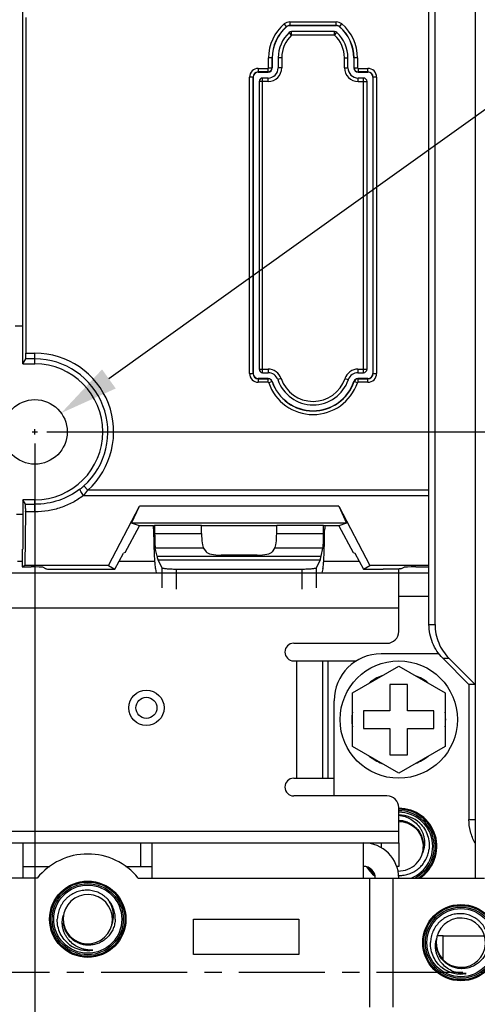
# Model space of a CAD drawing. Header units: millimetres. Extents: x 5740 to 7888, y -1457 to 417.
# Tile 110 of 120: x 7335 to 7374, y -11 to 73. Entities that reach past the tile are written whole.
import ezdxf

# ---------------------------------------------------------------- set-up
doc = ezdxf.new("R2010")
doc.units = ezdxf.units.MM
doc.header["$LTSCALE"] = 23.1
doc.header["$PDMODE"] = 3
doc.header["$PDSIZE"] = 0.31
doc.linetypes.add('CENTER', pattern=[50.8, 31.75, -6.35, 6.35, -6.35])
doc.layers.get('0').update_dxf_attribs({"linetype": 'CONTINUOUS'})
doc.layers.get('Defpoints').update_dxf_attribs({"linetype": 'CONTINUOUS'})
for name, color, linetype in [('3105162200_M5X102', 7, 'CONTINUOUS'), ('M5_NUT_5P182', 7, 'CONTINUOUS'), ('TEXT', 7, 'CONTINUOUS'), ('W3_BACKPLATE_1SLOT2', 7, 'CONTINUOUS'), ('W3_BACKPLATE_4SLOT2', 7, 'CONTINUOUS'), ('W3_BACKPLATE_HANDLE_2111052', 7, 'CONTINUOUS'), ('W3_BP_1SLOT_COVER22', 7, 'CONTINUOUS'), ('W3_BP_5SLOT_PCBA2', 7, 'CONTINUOUS')]:
    doc.layers.add(name, color=color, linetype=linetype)
doc.styles.get("Standard").update_dxf_attribs({"font": 'arial.ttf'})
doc.dimstyles.new('DIMSTYLE_2$0', dxfattribs={"dimtxt": 2.5, "dimasz": 3, "dimexe": 0.18, "dimexo": 0.0625, "dimgap": 0.09, "dimtad": 1, "dimdec": 0, "dimdsep": 46, "dimtxsty": 'Standard', "dimblk": '_FILLED', "dimcen": 0.09, "dimadec": 0, "dimazin": 0, "dimtp": 0.01, "dimtm": 0.01, "dimtfac": 1, "dimtdec": 0, "dimtofl": 0, "dimtmove": 0, "dimatfit": 3, "dimldrblk": '_FILLED', "dimfxl": 0, "dimtolj": 1, "dimarcsym": 0})
doc.dimstyles.new('DIMSTYLE_2$3', dxfattribs={"dimtxt": 2.5, "dimasz": 3, "dimexe": 0.18, "dimexo": 0.0625, "dimgap": 0.09, "dimtad": 1, "dimdec": 0, "dimdsep": 46, "dimtxsty": 'Standard', "dimblk": '_FILLED', "dimcen": 0.09, "dimadec": 0, "dimazin": 0, "dimtp": 0.01, "dimtm": 0.01, "dimtfac": 1, "dimtdec": 0, "dimtofl": 0, "dimtmove": 0, "dimatfit": 3, "dimldrblk": '_FILLED', "dimfxl": 0, "dimtolj": 1, "dimarcsym": 0})

# ---------------------------------------------------------------- blocks, each defined once
blk = doc.blocks.new('_FILLED')
at = {"color": 0, "linetype": 'ByBlock'}
blk.add_solid([(0, 0), (-1, 0.2), (-1, -0.2)], dxfattribs=at)
blk = doc.blocks.new('*D484')
at = {"color": 0, "linetype": 'Continuous', "lineweight": -2}
for p, q in [((7364.095, 203.017), (7500.495, 203.017)), ((7497.995, 198.017), (7497.995, -8.983)), ((7289.595, -13.983), (7500.495, -13.983))]:
    blk.add_line(p, q, dxfattribs=at)
at = {"layer": 'Defpoints', "color": 0, "linetype": 'Continuous'}
for p in [(7363.095, 203.017), (7288.595, -13.983), (7497.995, -13.983)]:
    blk.add_point(p, dxfattribs=at)
at = {"color": 0, "linetype": 'Continuous', "lineweight": -2, "xscale": 5, "yscale": 5, "zscale": 5}
for p, rotation in [((7497.995, 203.017), 90), ((7497.995, -13.983), 270)]:
    blk.add_blockref('_FILLED', p, dxfattribs=dict(at, rotation=rotation))
at = {"color": 0, "linetype": 'Continuous', "insert": (7491.828, 94.867), "char_height": 7.5, "attachment_point": 5, "rotation": 90}
blk.add_mtext('\\A1;217(8.54)', dxfattribs=at)
blk = doc.blocks.new('*D486')
at = {"color": 0, "linetype": 'Continuous', "lineweight": -2}
for p, q in [((7373.88, 197.017), (7484.914, 197.017)), ((7482.414, 192.017), (7482.414, -2.983)), ((7387.025, -7.983), (7484.914, -7.983))]:
    blk.add_line(p, q, dxfattribs=at)
at = {"layer": 'Defpoints', "color": 0, "linetype": 'Continuous'}
for p in [(7372.88, 197.017), (7386.025, -7.983), (7482.414, -7.983)]:
    blk.add_point(p, dxfattribs=at)
at = {"color": 0, "linetype": 'Continuous', "lineweight": -2, "xscale": 5, "yscale": 5, "zscale": 5}
for p, rotation in [((7482.414, 197.017), 90), ((7482.414, -7.983), 270)]:
    blk.add_blockref('_FILLED', p, dxfattribs=dict(at, rotation=rotation))
at = {"color": 0, "linetype": 'Continuous', "insert": (7476.248, 94.517), "char_height": 7.5, "attachment_point": 5, "rotation": 90}
blk.add_mtext('\\A1;205(8.07)', dxfattribs=at)
blk = doc.blocks.new('*D492')
at = {"color": 0, "linetype": 'Continuous', "lineweight": -2}
for p, q in [((7336.095, 37.017), (7336.095, -76.26)), ((7281.095, -8.983), (7281.095, -76.26)), ((7286.095, -73.76), (7331.095, -73.76))]:
    blk.add_line(p, q, dxfattribs=at)
at = {"layer": 'Defpoints', "color": 0, "linetype": 'Continuous'}
for p in [(7336.095, 38.017), (7281.095, -7.983), (7336.095, -73.76)]:
    blk.add_point(p, dxfattribs=at)
at = {"color": 0, "linetype": 'Continuous', "lineweight": -2, "xscale": 5, "yscale": 5, "zscale": 5, "rotation": 180}
blk.add_blockref('_FILLED', (7281.095, -73.76), dxfattribs=at)
at = {"color": 0, "linetype": 'Continuous', "lineweight": -2, "xscale": 5, "yscale": 5, "zscale": 5}
blk.add_blockref('_FILLED', (7336.095, -73.76), dxfattribs=at)
at = {"color": 0, "linetype": 'Continuous', "insert": (7308.595, -67.593), "char_height": 7.5, "attachment_point": 5}
blk.add_mtext('\\A1;55(2.17)', dxfattribs=at)
blk = doc.blocks.new('*D496')
at = {"color": 0, "linetype": 'Continuous', "lineweight": -2}
for p, q in [((7411.356, -2.983), (7411.356, 2.017)), ((7387.025, -7.983), (7413.856, -7.983)), ((7326.039, -13.983), (7413.856, -13.983)), ((7411.356, -18.983), (7411.356, -58.908))]:
    blk.add_line(p, q, dxfattribs=at)
at = {"layer": 'Defpoints', "color": 0, "linetype": 'Continuous'}
for p in [(7386.025, -7.983), (7325.039, -13.983), (7411.356, -13.983)]:
    blk.add_point(p, dxfattribs=at)
at = {"color": 0, "linetype": 'Continuous', "lineweight": -2, "xscale": 5, "yscale": 5, "zscale": 5}
for p, rotation in [((7411.356, -7.983), 270), ((7411.356, -13.983), 90)]:
    blk.add_blockref('_FILLED', p, dxfattribs=dict(at, rotation=rotation))
at = {"color": 0, "linetype": 'Continuous', "insert": (7405.189, -41.445), "char_height": 7.5, "attachment_point": 5, "rotation": 90}
blk.add_mtext('\\A1;6(0.24)', dxfattribs=at)
blk = doc.blocks.new('*D497')
at = {"color": 0, "linetype": 'Continuous', "lineweight": -2}
for p, q in [((7337.095, 38.017), (7413.856, 38.017)), ((7411.356, -2.983), (7411.356, 33.017)), ((7387.025, -7.983), (7413.856, -7.983))]:
    blk.add_line(p, q, dxfattribs=at)
at = {"layer": 'Defpoints', "color": 0, "linetype": 'Continuous'}
for p in [(7336.095, 38.017), (7411.356, 38.017), (7386.025, -7.983)]:
    blk.add_point(p, dxfattribs=at)
at = {"color": 0, "linetype": 'Continuous', "lineweight": -2, "xscale": 5, "yscale": 5, "zscale": 5}
for p, rotation in [((7411.356, 38.017), 90), ((7411.356, -7.983), 270)]:
    blk.add_blockref('_FILLED', p, dxfattribs=dict(at, rotation=rotation))
at = {"color": 0, "linetype": 'Continuous', "insert": (7405.189, 15.017), "char_height": 7.5, "attachment_point": 5, "rotation": 90}
blk.add_mtext('\\A1;46(1.81)', dxfattribs=at)
blk = doc.blocks.new('*D499')
at = {"color": 0, "linetype": 'Continuous', "lineweight": -2}
for p, q in [((7432.687, 107.114), (7342.398, 42.526)), ((7335.87, 38.017), (7336.32, 38.017)), ((7336.095, 37.792), (7336.095, 38.242))]:
    blk.add_line(p, q, dxfattribs=at)
at = {"layer": 'Defpoints', "color": 0, "linetype": 'Continuous'}
for p in [(7338.331, 39.617), (7333.858, 36.417)]:
    blk.add_point(p, dxfattribs=at)
at = {"color": 0, "linetype": 'Continuous', "lineweight": -2, "xscale": 5, "yscale": 5, "zscale": 5, "rotation": 215.577946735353}
blk.add_blockref('_FILLED', (7338.331, 39.617), dxfattribs=at)
at = {"color": 0, "linetype": 'Continuous', "insert": (7408.743, 97.568), "char_height": 7.5, "attachment_point": 5, "rotation": 35.57795}
blk.add_mtext('\\A1;{\\fISOCPEUR|b0|i0|c0|p34;%%C}5.5(0.22)', dxfattribs=at)
blk = doc.blocks.new('*D504')
at = {"color": 0, "linetype": 'Continuous', "lineweight": -2}
for p, q in [((7336.095, 37.017), (7336.095, -76.26)), ((7379.095, 37.017), (7379.095, -76.26)), ((7341.095, -73.76), (7374.095, -73.76))]:
    blk.add_line(p, q, dxfattribs=at)
at = {"layer": 'Defpoints', "color": 0, "linetype": 'Continuous'}
for p in [(7336.095, 38.017), (7379.095, 38.017), (7379.095, -73.76)]:
    blk.add_point(p, dxfattribs=at)
at = {"color": 0, "linetype": 'Continuous', "lineweight": -2, "xscale": 5, "yscale": 5, "zscale": 5, "rotation": 180}
blk.add_blockref('_FILLED', (7336.095, -73.76), dxfattribs=at)
at = {"color": 0, "linetype": 'Continuous', "lineweight": -2, "xscale": 5, "yscale": 5, "zscale": 5}
blk.add_blockref('_FILLED', (7379.095, -73.76), dxfattribs=at)
at = {"color": 0, "linetype": 'Continuous', "insert": (7357.595, -67.593), "char_height": 7.5, "attachment_point": 5}
blk.add_mtext('\\A1;43(1.69)', dxfattribs=at)

msp = doc.modelspace()

# ---------------------------------------------------------------- linework, layer by layer
at = {"layer": '3105162200_M5X102', "color": 7}
for p, q in [((7363.145, 15.798), (7367.095, 18.078)), ((7367.095, 18.078), (7371.045, 15.798)), ((7367.845, 16.517), (7366.345, 16.517)), ((7366.345, 16.517), (7366.345, 14.267)), ((7367.845, 14.267), (7367.845, 16.517)), ((7363.145, 11.237), (7363.145, 15.798)), ((7371.045, 15.798), (7371.045, 11.237)), ((7366.345, 14.267), (7364.095, 14.267)), ((7364.095, 14.267), (7364.095, 12.767)), ((7370.095, 14.267), (7367.845, 14.267)), ((7370.095, 12.767), (7370.095, 14.267)), ((7364.095, 12.767), (7366.345, 12.767)), ((7366.345, 12.767), (7366.345, 10.517)), ((7367.845, 12.767), (7370.095, 12.767)), ((7367.845, 10.517), (7367.845, 12.767)), ((7367.095, 8.956), (7363.145, 11.237)), ((7371.045, 11.237), (7367.095, 8.956)), ((7366.345, 10.517), (7367.845, 10.517)), ((7370.383, -4.883), (7370.895, -4.883)), ((7370.895, -6.952), (7370.895, -4.883)), ((7374.395, -4.933), (7370.895, -4.933))]:
    msp.add_line(p, q, dxfattribs=at)
msp.add_circle((7367.095, 13.517), 5, dxfattribs=at)
for start, end in [(110.93128, 129.06872), (50.93128, 69.06872), (170.93128, 189.06872), (350.93128, 9.06872), (230.93128, 249.06872), (290.93128, 309.06872)]:
    msp.add_arc((7367.095, 13.517), 4, start, end, dxfattribs=at)
at = {"layer": 'M5_NUT_5P182', "color": 7}
for centre, radius in [((7340.595, -3.483), 3.164), ((7340.595, -3.483), 3.029), ((7340.595, -3.483), 2.9), ((7372.395, -5.483), 3.164), ((7372.395, -5.483), 3.029), ((7372.395, -5.483), 2.9)]:
    msp.add_circle(centre, radius, dxfattribs=at)
for centre, radius, start, end in [((7367.095, 2.717), 3.164, 301.41412, 89.99989), ((7367.095, 2.717), 3.029, 296.94013, 89.99888), ((7367.095, 2.717), 2.9, 291.36613, 89.99893), ((7367.095, 2.717), 2.671, 48.08689, 90), ((7367.095, 2.717), 2.1, 2.72762, 90.00063), ((7367.093, 2.718), 2.672, 47.62326, 48.0488), ((7367.036, 2.772), 2.671, 46.12473, 46.35202), ((7367.09, 2.714), 2.677, 46.9026, 47.62318), ((7367.095, 2.717), 2.1, 268.28777, 2.4469), ((7367.095, 2.717), 3.164, 214.18305, 229.79409), ((7367.176, 2.718), 2.479, 267.83634, 274.06745), ((7340.595, -3.483), 2.1, 189.29821, 189.01748), ((7372.395, -5.483), 2.1, 189.29821, 189.01748), ((7340.599, -3.48), 2.677, 233.47319, 234.19376), ((7340.596, -3.483), 2.672, 234.19384, 234.61939), ((7340.659, -3.531), 2.671, 232.69531, 232.92261), ((7340.595, -3.483), 2.671, 234.65747, 279.60023), ((7340.591, -3.46), 2.695, 277.26887, 278.9876), ((7340.591, -3.46), 2.694, 278.98759, 279.5884), ((7372.399, -5.48), 2.677, 233.47319, 234.19376), ((7372.396, -5.483), 2.672, 234.19384, 234.61939), ((7372.459, -5.531), 2.671, 232.69531, 232.92261), ((7372.395, -5.483), 2.671, 234.65747, 279.60023), ((7372.391, -5.46), 2.695, 277.26887, 278.9876), ((7372.391, -5.46), 2.694, 278.98759, 279.5884)]:
    msp.add_arc(centre, radius, start, end, dxfattribs=at)
for points, knots in [([(7367.095, 5.372), (7367.277, 5.352), (7367.64, 5.271), (7368.145, 5.039), (7368.586, 4.701), (7368.882, 4.344), (7369.064, 4.024), (7369.172, 3.769), (7369.249, 3.504), (7369.292, 3.231), (7369.302, 2.955), (7369.277, 2.679), (7369.217, 2.41), (7369.154, 2.237), (7369.117, 2.153)], [0, 0, 0, 0, 0.125112, 0.250168, 0.375159, 0.500097, 0.562636, 0.625171, 0.687691, 0.750192, 0.812669, 0.875134, 0.937589, 1, 1, 1, 1]), ([(7367.095, 4.94), (7367.232, 4.935), (7367.507, 4.9), (7367.901, 4.771), (7368.264, 4.57), (7368.583, 4.304), (7368.845, 3.982), (7369.042, 3.617), (7369.164, 3.22), (7369.192, 2.944), (7369.193, 2.807)], [0, 0, 0, 0, 0.125011, 0.250021, 0.375027, 0.50003, 0.625026, 0.750024, 0.875008, 1, 1, 1, 1]), ([(7368.887, 4.698), (7369.037, 4.553), (7369.304, 4.229), (7369.579, 3.662), (7369.713, 3.047), (7369.702, 2.626), (7369.672, 2.42)], [0, 0, 0, 0, 0.250026, 0.500021, 0.750006, 1, 1, 1, 1]), ([(7367.351, 0.245), (7367.494, 0.255), (7367.778, 0.3), (7368.186, 0.44), (7368.564, 0.647), (7368.902, 0.915), (7369.19, 1.236), (7369.42, 1.601), (7369.586, 1.998), (7369.651, 2.279), (7369.672, 2.42)], [0, 0, 0, 0, 0.124992, 0.249989, 0.374984, 0.499984, 0.624985, 0.749989, 0.874992, 1, 1, 1, 1]), ([(7342.935, -3.483), (7342.941, -3.322), (7342.924, -3.078), (7342.852, -2.763), (7342.749, -2.457), (7342.562, -2.096), (7342.305, -1.781), (7342.066, -1.563), (7341.806, -1.371), (7341.447, -1.181), (7340.98, -1.042), (7340.495, -0.998), (7340.011, -1.049), (7339.545, -1.194), (7339.188, -1.387), (7338.928, -1.58), (7338.689, -1.796), (7338.429, -2.109), (7338.234, -2.465), (7338.12, -2.768), (7338.035, -3.08), (7338.005, -3.322), (7338, -3.483)], [0, 0, 0, 0, 0.062471, 0.093746, 0.125022, 0.187495, 0.24997, 0.281247, 0.312524, 0.375001, 0.43748, 0.499961, 0.562443, 0.624926, 0.687412, 0.718691, 0.749971, 0.812459, 0.874948, 0.906227, 0.937506, 1, 1, 1, 1]), ([(7342.766, -3.483), (7342.776, -3.41), (7342.789, -3.262), (7342.785, -3.04), (7342.759, -2.82), (7342.697, -2.531), (7342.566, -2.183), (7342.409, -1.93), (7342.321, -1.811)], [0, 0, 0, 0, 0.12496, 0.249984, 0.375018, 0.500067, 0.749967, 1, 1, 1, 1]), ([(7341.04, -6.117), (7340.85, -6.127), (7340.563, -6.112), (7340.192, -6.03), (7339.831, -5.908), (7339.411, -5.678), (7339.054, -5.359), (7338.821, -5.059), (7338.675, -4.814), (7338.559, -4.553), (7338.477, -4.279), (7338.431, -3.998), (7338.421, -3.713), (7338.449, -3.429), (7338.492, -3.244), (7338.52, -3.154)], [0, 0, 0, 0, 0.125074, 0.187688, 0.2503, 0.375263, 0.500176, 0.562708, 0.625232, 0.687743, 0.750236, 0.812703, 0.875157, 0.9376, 1, 1, 1, 1]), ([(7374.735, -5.483), (7374.741, -5.322), (7374.724, -5.078), (7374.652, -4.763), (7374.549, -4.457), (7374.362, -4.096), (7374.105, -3.781), (7373.866, -3.563), (7373.606, -3.371), (7373.247, -3.181), (7372.78, -3.042), (7372.295, -2.998), (7371.811, -3.049), (7371.345, -3.194), (7370.988, -3.387), (7370.728, -3.58), (7370.489, -3.796), (7370.229, -4.109), (7370.034, -4.465), (7369.92, -4.768), (7369.835, -5.08), (7369.805, -5.322), (7369.8, -5.483)], [0, 0, 0, 0, 0.062471, 0.093746, 0.125022, 0.187495, 0.24997, 0.281247, 0.312524, 0.375001, 0.43748, 0.499961, 0.562443, 0.624926, 0.687412, 0.718691, 0.749971, 0.812459, 0.874948, 0.906227, 0.937506, 1, 1, 1, 1]), ([(7339.041, -5.656), (7338.875, -5.53), (7338.573, -5.237), (7338.235, -4.706), (7338.031, -4.11), (7337.994, -3.691), (7338, -3.483)], [0, 0, 0, 0, 0.250026, 0.500021, 0.750006, 1, 1, 1, 1]), ([(7342.935, -3.483), (7342.931, -3.621), (7342.897, -3.896), (7342.773, -4.294), (7342.581, -4.663), (7342.325, -4.991), (7342.015, -5.268), (7341.659, -5.484), (7341.269, -5.631), (7340.86, -5.704), (7340.443, -5.699), (7340.035, -5.618), (7339.65, -5.46), (7339.301, -5.233), (7339.002, -4.943), (7338.764, -4.602), (7338.597, -4.22), (7338.537, -3.949), (7338.52, -3.812)], [0, 0, 0, 0, 0.062513, 0.12502, 0.18753, 0.250036, 0.312542, 0.375045, 0.437548, 0.50005, 0.562549, 0.625048, 0.687545, 0.75004, 0.812532, 0.875025, 0.93751, 1, 1, 1, 1]), ([(7342.636, -3.974), (7342.683, -3.856), (7342.731, -3.692), (7342.76, -3.525), (7342.766, -3.483)], [0, 0, 0, 0, 0.749793, 1, 1, 1, 1]), ([(7370.841, -7.656), (7370.675, -7.53), (7370.373, -7.237), (7370.035, -6.706), (7369.831, -6.11), (7369.794, -5.691), (7369.8, -5.483)], [0, 0, 0, 0, 0.250026, 0.500021, 0.750006, 1, 1, 1, 1]), ([(7372.84, -8.117), (7372.65, -8.127), (7372.363, -8.112), (7371.992, -8.03), (7371.631, -7.908), (7371.211, -7.678), (7370.854, -7.359), (7370.621, -7.059), (7370.475, -6.814), (7370.359, -6.553), (7370.277, -6.279), (7370.231, -5.998), (7370.221, -5.713), (7370.249, -5.429), (7370.292, -5.244), (7370.32, -5.154)], [0, 0, 0, 0, 0.125074, 0.187688, 0.2503, 0.375263, 0.500176, 0.562708, 0.625232, 0.687743, 0.750236, 0.812703, 0.875157, 0.9376, 1, 1, 1, 1]), ([(7374.735, -5.483), (7374.731, -5.621), (7374.697, -5.896), (7374.573, -6.294), (7374.381, -6.663), (7374.125, -6.991), (7373.815, -7.268), (7373.459, -7.484), (7373.069, -7.631), (7372.66, -7.704), (7372.243, -7.699), (7371.835, -7.618), (7371.45, -7.46), (7371.101, -7.233), (7370.802, -6.943), (7370.564, -6.602), (7370.397, -6.22), (7370.337, -5.949), (7370.32, -5.812)], [0, 0, 0, 0, 0.062513, 0.12502, 0.18753, 0.250036, 0.312542, 0.375045, 0.437548, 0.50005, 0.562549, 0.625048, 0.687545, 0.75004, 0.812532, 0.875025, 0.93751, 1, 1, 1, 1])]:
    msp.add_open_spline(points, degree=3, knots=knots, dxfattribs=at)
at = {"layer": 'TEXT', "color": 7, "linetype": 'CENTER', "ltscale": 0.01}
msp.add_line((7142.25, -7.983), (7386.025, -7.983), dxfattribs=at)
at = {"layer": 'W3_BACKPLATE_1SLOT2', "color": 7}
for p, q in [((7334.595, 27.017), (7334.995, 27.017)), ((7343.284, 27.017), (7346.289, 27.017)), ((7360.7, 27.017), (7363.706, 27.017)), ((7324.095, 26.017), (7369.674, 26.017)), ((7367.095, 21.017), (7367.095, 26.338)), ((7367.095, 24.017), (7369.674, 24.017)), ((7367.095, 23.017), (7324.095, 23.017)), ((7358.145, 20.017), (7366.095, 20.017)), ((7358.145, 18.517), (7363.494, 18.517)), ((7358.395, 18.517), (7358.395, 8.517)), ((7360.595, 18.517), (7360.595, 8.517)), ((7361.095, 8.517), (7361.095, 18.517)), ((7358.145, 8.517), (7361.595, 8.517)), ((7366.095, 7.017), (7358.145, 7.017)), ((7367.095, 3.017), (7367.095, 6.017)), ((7324.095, 4.017), (7367.095, 4.017)), ((7324.095, 3.017), (7367.095, 3.017)), ((7335.095, 0.017), (7335.095, 3.017)), ((7336.095, 3.017), (7336.095, 1.017)), ((7345.095, 3.017), (7345.095, 1.017)), ((7346.095, 0.017), (7346.095, 3.017)), ((7364.095, 0.017), (7364.095, 3.017)), ((7365.595, 3.017), (7365.595, 2.614)), ((7367.095, 3.017), (7367.095, 1.017)), ((7335.095, 1.017), (7337.356, 1.017)), ((7343.833, 1.017), (7346.095, 1.017)), ((7367.095, 1.017), (7366.92, 1.017)), ((7336.287, 0.017), (7324.095, 0.017)), ((7344.902, 0.017), (7374.395, 0.017)), ((7364.595, 0.017), (7364.595, -10.983)), ((7366.595, 0.017), (7366.595, -10.983)), ((7349.595, -3.483), (7358.595, -3.483)), ((7349.595, -6.483), (7349.595, -3.483)), ((7358.595, -3.483), (7358.595, -6.483)), ((7358.595, -6.483), (7349.595, -6.483))]:
    msp.add_line(p, q, dxfattribs=at)
for centre, radius in [((7345.595, 14.517), 1.5), ((7345.595, 14.517), 0.9), ((7340.595, -3.483), 3.25), ((7372.395, -5.483), 3.25)]:
    msp.add_circle(centre, radius, dxfattribs=at)
for centre, radius, start, end in [((7366.095, 21.017), 1, 270, 0), ((7358.145, 19.267), 0.75, 90, 270), ((7358.145, 7.767), 0.75, 90, 270), ((7366.095, 6.017), 1, 0, 90), ((7364.095, 0.017), 3, 0, 90), ((7340.595, -3.483), 5.55, 39.09666, 140.90334), ((7364.095, 0.017), 1, 0, 90)]:
    msp.add_arc(centre, radius, start, end, dxfattribs=at)
at = {"layer": 'W3_BACKPLATE_4SLOT2', "color": 7}
msp.add_line((7334.537, 31.017), (7335.052, 31.017), dxfattribs=at)
msp.add_circle((7336.095, 38.017), 2.75, dxfattribs=at)
at = {"layer": 'W3_BACKPLATE_HANDLE_2111052', "color": 7}
for p, q in [((7373.595, 172.117), (7373.595, 0.017)), ((7369.674, 21.618), (7369.674, 147.616)), ((7370.191, 21.618), (7370.191, 147.616)), ((7369.674, 21.618), (7370.191, 21.618)), ((7370.527, 19.117), (7365.595, 19.117)), ((7370.853, 18.741), (7371.371, 18.741)), ((7370.853, 18.741), (7373.077, 16.517)), ((7371.371, 18.741), (7373.595, 16.517)), ((7373.595, 16.517), (7373.077, 16.517)), ((7373.077, 16.517), (7373.077, 5.017)), ((7361.595, 7.017), (7361.595, 15.117)), ((7373.077, 5.017), (7373.595, 5.017))]:
    msp.add_line(p, q, dxfattribs=at)
for centre, radius, start, end in [((7365.595, 15.117), 4, 90, 180), ((7367.095, 2.717), 3.25, 303.7533, 90), ((7367.095, 2.717), 3.25, 212.30891, 231.7249)]:
    msp.add_arc(centre, radius, start, end, dxfattribs=at)
for points, knots in [([(7370.853, 18.741), (7370.481, 19.113), (7369.88, 20.02), (7369.674, 21.087), (7369.674, 21.618)], [0, 0, 0, 0, 0.497618, 1, 1, 1, 1]), ([(7370.191, 21.618), (7370.191, 21.087), (7370.398, 20.02), (7370.999, 19.113), (7371.371, 18.741)], [0, 0, 0, 0, 0.502382, 1, 1, 1, 1]), ([(7373.595, 3.017), (7373.426, 3.32), (7373.165, 3.972), (7373.077, 4.669), (7373.077, 5.017)], [0, 0, 0, 0, 0.49891, 1, 1, 1, 1])]:
    msp.add_open_spline(points, degree=3, knots=knots, dxfattribs=at)
at = {"layer": 'W3_BP_1SLOT_COVER22', "color": 7}
for p, q in [((7335.052, 43.803), (7335.052, 151.992)), ((7335.33, 73.308), (7335.33, 44.725)), ((7357.53, 72.528), (7357.337, 72.755)), ((7357.543, 72.513), (7357.53, 72.528)), ((7357.823, 72.934), (7361.766, 72.934)), ((7357.823, 72.934), (7357.823, 72.616)), ((7361.766, 72.635), (7357.823, 72.635)), ((7357.823, 72.616), (7361.766, 72.616)), ((7361.625, 72.116), (7357.964, 72.116)), ((7357.964, 71.816), (7357.964, 72.116)), ((7361.625, 71.816), (7361.625, 72.116)), ((7361.766, 72.635), (7361.766, 72.934)), ((7361.766, 72.616), (7361.766, 72.635)), ((7362.046, 72.513), (7362.253, 72.755)), ((7357.964, 71.816), (7357.758, 72.034)), ((7361.625, 71.816), (7357.964, 71.816)), ((7361.625, 71.816), (7361.831, 72.034)), ((7356.323, 69.871), (7356.005, 69.871)), ((7356.005, 69.022), (7356.005, 69.871)), ((7356.304, 69.871), (7356.304, 69.022)), ((7356.323, 69.022), (7356.323, 69.871)), ((7357.123, 69.871), (7356.823, 69.871)), ((7356.823, 69.871), (7356.823, 69.022)), ((7357.123, 69.871), (7357.123, 69.022)), ((7362.466, 69.871), (7362.766, 69.871)), ((7362.466, 69.022), (7362.466, 69.871)), ((7362.766, 69.022), (7362.766, 69.871)), ((7363.584, 69.871), (7363.266, 69.871)), ((7363.266, 69.871), (7363.266, 69.022)), ((7363.286, 69.022), (7363.286, 69.871)), ((7363.584, 69.871), (7363.584, 69.022)), ((7355.129, 68.972), (7355.955, 68.972)), ((7355.129, 68.972), (7355.129, 68.653)), ((7355.955, 68.653), (7355.955, 68.972)), ((7356.005, 69.022), (7356.323, 69.022)), ((7357.123, 69.022), (7356.823, 69.022)), ((7362.466, 69.022), (7362.766, 69.022)), ((7363.266, 69.022), (7363.584, 69.022)), ((7363.635, 68.972), (7364.46, 68.972)), ((7363.635, 68.972), (7363.635, 68.653)), ((7364.46, 68.653), (7364.46, 68.972)), ((7354.698, 68.222), (7354.379, 68.222)), ((7354.379, 42.99), (7354.379, 68.222)), ((7354.678, 68.222), (7354.678, 42.99)), ((7354.698, 42.99), (7354.698, 68.222)), ((7355.955, 68.673), (7355.129, 68.673)), ((7355.129, 68.653), (7355.955, 68.653)), ((7355.955, 68.153), (7355.498, 68.153)), ((7355.498, 43.059), (7355.498, 68.153)), ((7355.955, 67.853), (7355.955, 68.153)), ((7364.46, 68.673), (7363.635, 68.673)), ((7363.635, 68.653), (7364.46, 68.653)), ((7364.091, 68.153), (7363.635, 68.153)), ((7363.635, 67.853), (7363.635, 68.153)), ((7364.091, 43.059), (7364.091, 68.153)), ((7365.21, 68.222), (7364.891, 68.222)), ((7364.891, 68.222), (7364.891, 42.99)), ((7364.911, 42.99), (7364.911, 68.222)), ((7365.21, 68.222), (7365.21, 42.99)), ((7355.955, 67.853), (7355.198, 67.853)), ((7355.198, 67.853), (7355.198, 43.359)), ((7363.635, 67.853), (7364.391, 67.853)), ((7364.391, 43.359), (7364.391, 67.853)), ((7335.33, 44.725), (7336.095, 44.725)), ((7336.095, 43.803), (7336.095, 44.725)), ((7335.052, 43.803), (7335.306, 44.227)), ((7335.052, 43.803), (7336.095, 43.803)), ((7336.095, 44.227), (7335.306, 44.227)), ((7354.379, 42.99), (7354.698, 42.99)), ((7355.198, 43.359), (7355.966, 43.359)), ((7355.498, 43.059), (7355.966, 43.059)), ((7355.966, 43.359), (7355.966, 43.059)), ((7363.623, 43.359), (7364.391, 43.359)), ((7363.623, 43.359), (7363.623, 43.059)), ((7363.623, 43.059), (7364.091, 43.059)), ((7364.891, 42.99), (7365.21, 42.99)), ((7355.966, 42.559), (7355.129, 42.559)), ((7355.129, 42.559), (7355.129, 42.241)), ((7355.129, 42.539), (7355.966, 42.539)), ((7355.966, 42.241), (7355.129, 42.241)), ((7355.966, 42.559), (7355.966, 42.539)), ((7355.966, 42.241), (7355.966, 42.539)), ((7356.315, 42.309), (7356.013, 42.207)), ((7357.073, 42.566), (7356.789, 42.47)), ((7362.516, 42.566), (7362.8, 42.47)), ((7363.293, 42.303), (7363.274, 42.309)), ((7363.576, 42.207), (7363.293, 42.303)), ((7364.46, 42.559), (7363.623, 42.559)), ((7363.623, 42.559), (7363.623, 42.241)), ((7363.623, 42.539), (7364.46, 42.539)), ((7364.46, 42.241), (7363.623, 42.241)), ((7364.46, 42.241), (7364.46, 42.559)), ((7340.261, 33.412), (7340.595, 33.043)), ((7369.674, 33.043), (7340.595, 33.043)), ((7336.095, 32.231), (7335.052, 32.231)), ((7335.281, 31.848), (7335.052, 32.231)), ((7335.052, 32.231), (7335.052, 28.042)), ((7336.095, 31.203), (7336.095, 32.231)), ((7340.241, 32.601), (7369.674, 32.601)), ((7335.304, 31.203), (7335.23, 26.631)), ((7335.281, 31.848), (7336.095, 31.848)), ((7336.095, 31.203), (7335.304, 31.203)), ((7342.36, 26.631), (7344.997, 31.68)), ((7344.335, 30.246), (7344.997, 31.68)), ((7361.992, 31.68), (7344.997, 31.68)), ((7361.992, 31.68), (7364.629, 26.631)), ((7361.992, 31.68), (7362.654, 30.246)), ((7362.654, 30.246), (7344.335, 30.246)), ((7344.995, 30.017), (7344.335, 30.246)), ((7362.654, 30.246), (7361.995, 30.017)), ((7343.77, 27.752), (7344.995, 30.017)), ((7346.204, 30.017), (7344.995, 30.017)), ((7346.204, 30.017), (7346.292, 30.047)), ((7346.205, 29.751), (7346.204, 30.017)), ((7350.294, 30.047), (7346.292, 30.047)), ((7346.292, 30.047), (7346.296, 29.361)), ((7346.296, 29.361), (7350.294, 29.361)), ((7350.294, 29.361), (7350.294, 30.047)), ((7356.695, 30.017), (7350.294, 30.017)), ((7360.697, 30.047), (7356.695, 30.047)), ((7356.695, 29.361), (7356.695, 30.047)), ((7356.695, 29.361), (7360.693, 29.361)), ((7360.693, 29.361), (7360.697, 30.047)), ((7360.785, 30.017), (7360.697, 30.047)), ((7360.785, 30.017), (7360.784, 29.751)), ((7361.995, 30.017), (7360.785, 30.017)), ((7361.995, 30.017), (7363.219, 27.752)), ((7334.995, 28.013), (7335.052, 28.042)), ((7334.995, 28.013), (7334.995, 26.513)), ((7342.905, 26.317), (7343.639, 27.674)), ((7343.77, 27.752), (7343.639, 27.674)), ((7350.468, 28.1), (7346.354, 28.1)), ((7346.497, 27.436), (7346.354, 28.1)), ((7350.468, 28.1), (7350.687, 27.79)), ((7356.521, 28.1), (7356.302, 27.79)), ((7360.635, 28.1), (7356.521, 28.1)), ((7360.492, 27.436), (7360.635, 28.1)), ((7363.219, 27.752), (7363.35, 27.674)), ((7363.35, 27.674), (7364.084, 26.317)), ((7346.497, 27.436), (7360.492, 27.436)), ((7360.39, 27.097), (7346.599, 27.097)), ((7346.935, 26.427), (7346.599, 27.097)), ((7355.022, 27.522), (7351.967, 27.522)), ((7360.39, 27.097), (7360.054, 26.427)), ((7335.23, 26.631), (7334.995, 26.513)), ((7334.995, 26.513), (7335.763, 26.513)), ((7342.36, 26.631), (7335.23, 26.631)), ((7337.031, 26.354), (7336.762, 26.489)), ((7338.529, 26.317), (7342.905, 26.317)), ((7342.36, 26.631), (7342.905, 26.317)), ((7346.362, 26.356), (7346.435, 26.017)), ((7346.935, 24.736), (7346.935, 26.427)), ((7358.856, 26.308), (7348.133, 26.308)), ((7348.133, 26.308), (7348.133, 24.617)), ((7358.856, 24.617), (7358.856, 26.308)), ((7360.054, 26.427), (7360.054, 24.736)), ((7360.627, 26.355), (7360.554, 26.017)), ((7364.084, 26.317), (7364.629, 26.631)), ((7364.084, 26.317), (7365.778, 26.317)), ((7369.674, 26.631), (7364.629, 26.631)), ((7367.276, 26.354), (7367.545, 26.489)), ((7368.543, 26.513), (7369.674, 26.513))]:
    msp.add_line(p, q, dxfattribs=at)
for centre, radius, start, end in [((7359.795, 69.871), 3.79, 130.43354, 180), ((7359.795, 69.871), 3.491, 130.43354, 180), ((7359.795, 69.871), 3.471, 130.43187, 180), ((7357.823, 72.184), 0.75, 90, 130.43354), ((7357.823, 72.184), 0.451, 90, 130.43354), ((7357.823, 72.184), 0.431, 90, 130.42016), ((7357.964, 71.816), 0.3, 90, 133.26542), ((7361.625, 71.816), 0.3, 46.73458, 90), ((7361.766, 72.184), 0.75, 49.56646, 90), ((7361.766, 72.184), 0.451, 49.56646, 90), ((7361.766, 72.184), 0.431, 49.56646, 89.98747), ((7359.795, 69.871), 3.471, 0, 49.56646), ((7359.795, 69.871), 3.491, 0, 49.56646), ((7359.795, 69.871), 3.79, 0, 49.56646), ((7359.795, 69.871), 2.971, 133.26542, 180), ((7359.795, 69.871), 2.671, 133.26542, 180), ((7359.795, 69.871), 2.671, 0, 46.73458), ((7359.795, 69.871), 2.971, 0, 46.73458), ((7355.129, 68.222), 0.75, 90, 180), ((7355.955, 69.022), 1.169, 270, 0), ((7355.955, 69.022), 0.869, 270, 0), ((7355.955, 69.022), 0.369, 270, 0), ((7355.955, 69.022), 0.349, 270, 360), ((7355.955, 69.022), 0.0501, 270, 0), ((7363.635, 69.022), 1.169, 180, 270), ((7363.635, 69.022), 0.869, 180, 270), ((7363.635, 69.022), 0.369, 180, 270), ((7363.635, 69.022), 0.349, 180, 270), ((7363.635, 69.022), 0.0501, 180, 270), ((7364.46, 68.222), 0.75, 0, 90), ((7355.129, 68.222), 0.451, 90, 180), ((7355.129, 68.222), 0.431, 90, 180), ((7355.498, 67.853), 0.3, 90, 180), ((7364.091, 67.853), 0.3, 0, 90), ((7364.46, 68.222), 0.451, 0, 90), ((7364.46, 68.222), 0.431, 0, 90), ((7336.095, 38.017), 6.708, 312.13627, 90), ((7336.095, 38.017), 6.21, 312.13627, 90), ((7336.095, 38.017), 5.786, 270, 90), ((7355.129, 42.99), 0.75, 180, 270), ((7355.129, 42.99), 0.451, 180, 270), ((7355.129, 42.99), 0.431, 180, 270), ((7355.498, 43.359), 0.3, 180, 270), ((7355.966, 42.19), 1.169, 18.75533, 90), ((7355.966, 42.19), 0.869, 18.75533, 90), ((7363.623, 42.19), 1.169, 90, 161.24467), ((7363.623, 42.19), 0.869, 90, 161.24467), ((7364.091, 43.359), 0.3, 270, 0), ((7364.46, 42.99), 0.75, 270, 0), ((7364.46, 42.99), 0.451, 270, 360), ((7364.46, 42.99), 0.431, 270, 360), ((7355.966, 42.19), 0.369, 18.75533, 90.03412), ((7355.966, 42.19), 0.349, 18.75533, 90), ((7355.966, 42.19), 0.0501, 18.75533, 90), ((7359.795, 43.49), 3.993, 198.75533, 341.24467), ((7359.795, 43.49), 3.694, 198.75533, 341.24467), ((7359.795, 43.49), 3.674, 198.75533, 341.24742), ((7359.795, 43.49), 3.174, 198.75533, 341.24467), ((7359.795, 43.49), 2.874, 198.75533, 341.24467), ((7363.623, 42.19), 0.369, 90, 161.21731), ((7363.623, 42.19), 0.349, 90, 161.24467), ((7363.623, 42.19), 0.0501, 90, 161.24467), ((7335.16, 37.046), 6.75, 318.82091, 323.62532)]:
    msp.add_arc(centre, radius, start, end, dxfattribs=at)
for centre, major_axis, ratio, start_param, end_param in [((7335.304, 44.725), (0, 0.5), 0.052408, -3.054326, -1.570796), ((7335.279, 31.35), (0, 0.5), 0.052408, -1.869295, -0.087266), ((7346.364, 29.361), (-0.007, 1.3), 0.052119, 1.57051, 2.89696), ((7350.524, 29.361), (0, 1.3), 0.176327, 1.570796, 2.897247), ((7356.466, 29.361), (0, 1.3), 0.176327, -2.897247, -1.570796), ((7360.625, 29.361), (0.007, 1.3), 0.052119, -2.89696, -1.57051), ((7351.967, 27.847), (1.3, 0), 0.249328, -2.96706, -1.570796), ((7355.022, 27.847), (1.3, 0), 0.249328, -1.570796, -0.174533), ((7346.599, 41.02), (-0.077, 14), 0.052119, -3.386225, -3.246599), ((7360.39, 41.02), (0.077, 14), 0.052119, -3.036587, -2.89696), ((7335.763, 26.487), (1, 0), 0.026186, 0.05236, 1.570796), ((7338.529, 26.356), (1.5, 0), 0.026186, -3.089233, -1.570796), ((7368.543, 26.487), (1, 0), 0.026186, 1.570796, 3.089233)]:
    msp.add_ellipse(centre, major_axis=major_axis, ratio=ratio, start_param=start_param, end_param=end_param, dxfattribs=at)
for points, knots in [([(7339.933, 33.14), (7339.39, 32.728), (7338.159, 32.074), (7336.782, 31.849), (7336.095, 31.848)], [0, 0, 0, 0, 0.497696, 1, 1, 1, 1]), ([(7340.241, 32.601), (7340.197, 32.653), (7340.114, 32.762), (7340.012, 32.918), (7339.949, 33.038), (7339.929, 33.108), (7339.929, 33.132), (7339.933, 33.14)], [0, 0, 0, 0, 0.32216, 0.649979, 0.889482, 0.959402, 1, 1, 1, 1]), ([(7339.933, 33.14), (7339.961, 33.159), (7340.016, 33.204), (7340.126, 33.294), (7340.208, 33.364), (7340.261, 33.412)], [0, 0, 0, 0, 0.241505, 0.494436, 1, 1, 1, 1]), ([(7340.241, 32.601), (7339.947, 32.379), (7339.323, 31.979), (7338.299, 31.537), (7337.214, 31.264), (7336.467, 31.2), (7336.095, 31.203)], [0, 0, 0, 0, 0.248088, 0.497739, 0.748675, 1, 1, 1, 1]), ([(7346.205, 29.751), (7346.208, 29.371), (7346.217, 28.652), (7346.245, 27.792), (7346.276, 27.193), (7346.301, 26.842), (7346.328, 26.57), (7346.349, 26.417), (7346.362, 26.355)], [0, 0, 0, 0, 0.335226, 0.633842, 0.759106, 0.863613, 0.944617, 1, 1, 1, 1]), ([(7360.627, 26.355), (7360.64, 26.417), (7360.661, 26.57), (7360.688, 26.842), (7360.713, 27.193), (7360.744, 27.792), (7360.772, 28.652), (7360.782, 29.371), (7360.784, 29.751)], [0, 0, 0, 0, 0.055383, 0.136387, 0.240894, 0.366158, 0.664774, 1, 1, 1, 1]), ([(7348.133, 26.308), (7347.985, 26.308), (7347.769, 26.312), (7347.494, 26.326), (7347.317, 26.34), (7347.169, 26.357), (7347.054, 26.376), (7346.982, 26.397), (7346.941, 26.414), (7346.935, 26.427)], [0, 0, 0, 0, 0.366717, 0.533704, 0.681776, 0.805843, 0.901625, 0.96634, 1, 1, 1, 1]), ([(7360.054, 26.427), (7360.048, 26.414), (7360.008, 26.397), (7359.935, 26.376), (7359.82, 26.357), (7359.672, 26.34), (7359.495, 26.326), (7359.22, 26.312), (7359.004, 26.308), (7358.856, 26.308)], [0, 0, 0, 0, 0.03366, 0.098376, 0.194157, 0.318224, 0.466297, 0.633283, 1, 1, 1, 1]), ([(7367.276, 26.354), (7367.272, 26.352), (7367.257, 26.35), (7367.23, 26.346), (7367.189, 26.343), (7367.111, 26.338), (7366.983, 26.333), (7366.798, 26.327), (7366.577, 26.323), (7366.233, 26.318), (7365.963, 26.317), (7365.778, 26.317)], [0, 0, 0, 0, 0.009774, 0.028289, 0.055469, 0.091142, 0.186559, 0.311187, 0.460471, 0.629136, 1, 1, 1, 1])]:
    msp.add_open_spline(points, degree=3, knots=knots, dxfattribs=at)
at = {"layer": 'W3_BP_5SLOT_PCBA2', "color": 7}
msp.add_line((7335.052, 47.017), (7334.406, 47.017), dxfattribs=at)

# ---------------------------------------------------------------- dimensions: what is measured, and where the dimension line sits
at = {"color": 7, "linetype": 'Continuous'}
for base, p1, p2, text, picture, middle in [((7497.995, -13.983), (7363.095, 203.017), (7288.595, -13.983), '<>(8.54)', '*D484', (7497.995, 94.867)), ((7482.414, -7.983), (7372.88, 197.017), (7386.025, -7.983), '<>(8.07)', '*D486', (7482.414, 94.517)), ((7411.356, 38.017), (7386.025, -7.983), (7336.095, 38.017), '<>(1.81)', '*D497', (7411.356, 15.017)), ((7411.356, -13.983), (7386.025, -7.983), (7325.039, -13.983), '<>(0.24)', '*D496', (7411.356, -41.445))]:
    dim = msp.add_linear_dim(base=base, p1=p1, p2=p2, angle=90, text=text, dimstyle='DIMSTYLE_2$0', override={"dimscale": 2.5, "dimtxt": 3, "dimasz": 2, "dimexe": 1, "dimexo": 0.4, "dimgap": 0.5, "dimtad": 3, "dimdec": 2}, dxfattribs=at)
    dim.commit()
    dim.dimension.update_dxf_attribs({"geometry": picture, "text_midpoint": middle, "dimtype": 160})
at = {"color": 0, "linetype": 'Continuous'}
dim = msp.add_diameter_dim_2p(p1=(7333.858, 36.417), p2=(7338.331, 39.617), text='{\\fISOCPEUR|b0|i0|c0|p34;%%C}5.5(0.22)', dimstyle='DIMSTYLE_2$3', override={"dimscale": 2.5, "dimtxt": 3, "dimasz": 2, "dimexe": 1, "dimexo": 0.4, "dimgap": 0.5, "dimtad": 3, "dimdec": 2}, dxfattribs=at)
dim.commit()
dim.dimension.update_dxf_attribs({"geometry": '*D499', "text_midpoint": (7412.331, 92.552), "dimtype": 163})
at = {"color": 7, "linetype": 'Continuous'}
for base, p1, p2, text, picture, middle in [((7336.095, -73.76), (7281.095, -7.983), (7336.095, 38.017), '<>(2.17)', '*D492', (7308.595, -67.593)), ((7379.095, -73.76), (7336.095, 38.017), (7379.095, 38.017), '<>(1.69)', '*D504', (7357.595, -67.593))]:
    dim = msp.add_linear_dim(base=base, p1=p1, p2=p2, text=text, dimstyle='DIMSTYLE_2$0', override={"dimscale": 2.5, "dimtxt": 3, "dimasz": 2, "dimexe": 1, "dimexo": 0.4, "dimgap": 0.5, "dimtad": 3, "dimdec": 2}, dxfattribs=at)
    dim.commit()
    dim.dimension.update_dxf_attribs({"geometry": picture, "text_midpoint": middle})

doc.saveas('drawing.dxf')
